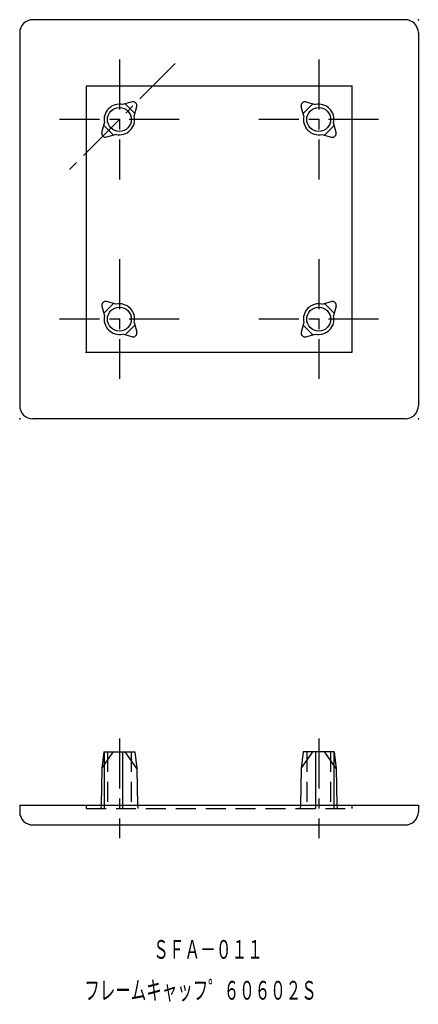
# Model space of a CAD drawing. Extents: x -98 to -38, y -777 to -629.
import ezdxf

# ---------------------------------------------------------------- set-up
doc = ezdxf.new("R2010")
doc.units = 0
doc.linetypes.add('CENTER', pattern=[12, 7.5, -1.5, 1.5, -1.5])
doc.linetypes.add('DASHED', pattern=[4.5, 3, -1.5])
doc.layers.get('0').update_dxf_attribs({"linetype": 'CONTINUOUS'})
doc.styles.get("Standard").update_dxf_attribs({"font": 'txt', "bigfont": 'BIGFONT'})

msp = doc.modelspace()

# ---------------------------------------------------------------- linework, layer by layer
at = {"color": 7, "linetype": 'CONTINUOUS'}
for p, q in [((-40.44, -629.03), (-96.44, -629.03)), ((-98.44, -631.03), (-98.44, -687.03)), ((-38.44, -631.03), (-38.44, -687.03)), ((-48.44, -639.03), (-88.44, -639.03)), ((-88.44, -639.03), (-88.44, -679.03)), ((-48.44, -639.03), (-48.44, -679.03)), ((-81.49, -641.39), (-82.95, -641.78)), ((-81.09, -643.13), (-82.55, -641.68)), ((-81.2, -643.54), (-80.8, -642.07)), ((-81, -641.52), (-80.93, -641.59)), ((-55.69, -643.54), (-56.08, -642.07)), ((-55.88, -641.52), (-55.95, -641.59)), ((-55.8, -643.13), (-54.34, -641.68)), ((-55.4, -641.39), (-53.94, -641.78)), ((-86.08, -645.99), (-85.69, -644.52)), ((-84.34, -646.39), (-85.8, -644.93)), ((-52.55, -646.39), (-51.09, -644.93)), ((-50.8, -645.99), (-51.2, -644.52)), ((-85.88, -646.54), (-85.95, -646.47)), ((-83.94, -646.28), (-85.4, -646.67)), ((-52.95, -646.28), (-51.49, -646.67)), ((-51, -646.54), (-50.93, -646.47)), ((-85.95, -671.59), (-85.88, -671.52)), ((-84.34, -671.68), (-85.8, -673.13)), ((-83.94, -671.78), (-85.4, -671.39)), ((-52.95, -671.78), (-51.49, -671.39)), ((-52.55, -671.68), (-51.09, -673.13)), ((-50.93, -671.59), (-51, -671.52)), ((-86.08, -672.07), (-85.69, -673.54)), ((-50.8, -672.07), (-51.2, -673.54)), ((-81.2, -674.52), (-80.8, -675.99)), ((-55.69, -674.52), (-56.08, -675.99)), ((-81.09, -674.93), (-82.55, -676.39)), ((-55.8, -674.93), (-54.34, -676.39)), ((-81.49, -676.67), (-82.95, -676.28)), ((-80.93, -676.47), (-81, -676.54)), ((-55.95, -676.47), (-55.88, -676.54)), ((-55.4, -676.67), (-53.94, -676.28)), ((-48.44, -679.03), (-88.44, -679.03)), ((-40.44, -689.03), (-96.44, -689.03)), ((-85.8, -739.06), (-86.1, -741.56)), ((-85.8, -739.06), (-81.09, -739.06)), ((-85.74, -739.06), (-85.74, -747.06)), ((-82.95, -739.06), (-82.95, -747.06)), ((-80.79, -741.56), (-82.55, -739.06)), ((-81.09, -739.06), (-80.79, -741.56)), ((-56.1, -741.56), (-54.34, -739.06)), ((-55.8, -739.06), (-56.1, -741.56)), ((-51.09, -739.06), (-55.8, -739.06)), ((-53.94, -739.06), (-53.94, -747.06)), ((-51.14, -739.06), (-51.14, -747.06)), ((-51.09, -739.06), (-50.79, -741.56)), ((-86.1, -741.56), (-86.2, -747.06)), ((-80.79, -741.56), (-80.69, -747.06)), ((-56.1, -741.56), (-56.2, -747.06)), ((-50.79, -741.56), (-50.69, -747.06)), ((-98.44, -747.06), (-38.44, -747.06)), ((-98.44, -747.06), (-98.44, -748.06)), ((-38.44, -747.06), (-38.44, -748.06)), ((-96.44, -750.06), (-40.44, -750.06))]:
    msp.add_line(p, q, dxfattribs=at)
at = {"color": 7, "linetype": 'CENTER'}
for p, q in [((-75.04, -635.63), (-91.85, -652.44)), ((-83.44, -635.03), (-83.44, -653.03)), ((-53.44, -635.03), (-53.44, -653.03)), ((-74.44, -644.03), (-92.44, -644.03)), ((-44.44, -644.03), (-62.44, -644.03)), ((-83.44, -665.03), (-83.44, -683.03)), ((-53.44, -665.03), (-53.44, -683.03)), ((-74.44, -674.03), (-92.44, -674.03)), ((-44.44, -674.03), (-62.44, -674.03)), ((-83.44, -737.06), (-83.44, -752.06)), ((-53.44, -737.06), (-53.44, -752.06))]:
    msp.add_line(p, q, dxfattribs=at)
at = {"color": 7, "linetype": 'DASHED'}
for p, q in [((-86.1, -741.56), (-84.34, -739.06)), ((-85.24, -739.06), (-85.24, -747.56)), ((-81.64, -739.06), (-81.64, -747.56)), ((-55.24, -739.06), (-55.24, -747.56)), ((-50.79, -741.56), (-52.55, -739.06)), ((-51.64, -739.06), (-51.64, -747.56)), ((-88.44, -747.06), (-88.44, -747.56)), ((-86.2, -747.06), (-86.21, -747.56)), ((-85.74, -747.06), (-85.74, -747.56)), ((-82.95, -747.06), (-82.95, -747.56)), ((-80.69, -747.06), (-80.68, -747.56)), ((-56.2, -747.06), (-56.21, -747.56)), ((-53.94, -747.06), (-53.94, -747.56)), ((-51.14, -747.06), (-51.14, -747.56)), ((-50.69, -747.06), (-50.68, -747.56)), ((-48.44, -747.06), (-48.44, -747.56)), ((-88.44, -747.56), (-72.84, -747.56)), ((-88.44, -747.56), (-48.44, -747.56))]:
    msp.add_line(p, q, dxfattribs=at)
at = {"color": 7, "linetype": 'CONTINUOUS'}
for centre in [(-83.44, -644.03), (-53.44, -644.03), (-83.44, -674.03), (-53.44, -674.03)]:
    msp.add_circle(centre, 1.8, dxfattribs=at)
for centre, radius, start, end in [((-96.44, -631.03), 2, 90, 180), ((-40.44, -631.03), 2, 0, 90), ((-83.44, -644.03), 2.3, 77.6719, 192.3281), ((-81.36, -641.87), 0.5, 45, 105), ((-81.29, -641.95), 0.5, 345, 45), ((-55.6, -641.95), 0.5, 135, 195), ((-55.53, -641.87), 0.5, 75, 135), ((-53.44, -644.03), 2.3, 347.6719, 102.3281), ((-83.44, -644.03), 2.3, 257.6719, 12.3281), ((-53.44, -644.03), 2.3, 167.6719, 282.3281), ((-85.6, -646.12), 0.5, 165, 225), ((-85.53, -646.19), 0.5, 225, 285), ((-51.36, -646.19), 0.5, 255, 315), ((-51.29, -646.12), 0.5, 315, 15), ((-85.6, -671.94), 0.5, 135, 195), ((-85.53, -671.87), 0.5, 75, 135), ((-83.44, -674.03), 2.3, 347.6719, 102.3281), ((-53.44, -674.03), 2.3, 77.6719, 192.3281), ((-51.36, -671.87), 0.5, 45, 105), ((-51.29, -671.94), 0.5, 345, 45), ((-83.44, -674.03), 2.3, 167.6719, 282.3281), ((-53.44, -674.03), 2.3, 257.6719, 12.3281), ((-81.29, -676.12), 0.5, 315, 15), ((-55.6, -676.12), 0.5, 165, 225), ((-81.36, -676.19), 0.5, 255, 315), ((-55.53, -676.19), 0.5, 225, 285), ((-96.44, -687.03), 2, 180, 270), ((-40.44, -687.03), 2, 270, 0), ((-96.44, -748.06), 2, 180, 270), ((-40.44, -748.06), 2, 270, 0)]:
    msp.add_arc(centre, radius, start, end, dxfattribs=at)
for p in [(-38.44, -629.03), (-48.44, -639.03), (-83.44, -644.03), (-83.44, -644.03), (-83.44, -644.03), (-53.44, -644.03), (-53.44, -644.03), (-83.44, -674.03), (-83.44, -674.03), (-83.44, -674.03), (-53.44, -674.03), (-53.44, -674.03), (-53.44, -674.03), (-88.44, -679.03), (-98.44, -689.03), (-98.44, -689.03), (-38.44, -689.03), (-38.44, -689.03), (-83.44, -747.06), (-83.44, -747.06), (-53.44, -747.06)]:
    msp.add_point(p, dxfattribs=at)

# ---------------------------------------------------------------- texts
for s, width, p in [('ＳＦＡ－０１１', 0.669643, (-78.35, -770.47)), ('フレームキャッフ゜６０６０２Ｓ', 0.662481, (-88.72, -776.62))]:
    msp.add_text(s, height=3.2, dxfattribs=dict(at, width=width)).set_placement(p)

doc.saveas('drawing.dxf')
